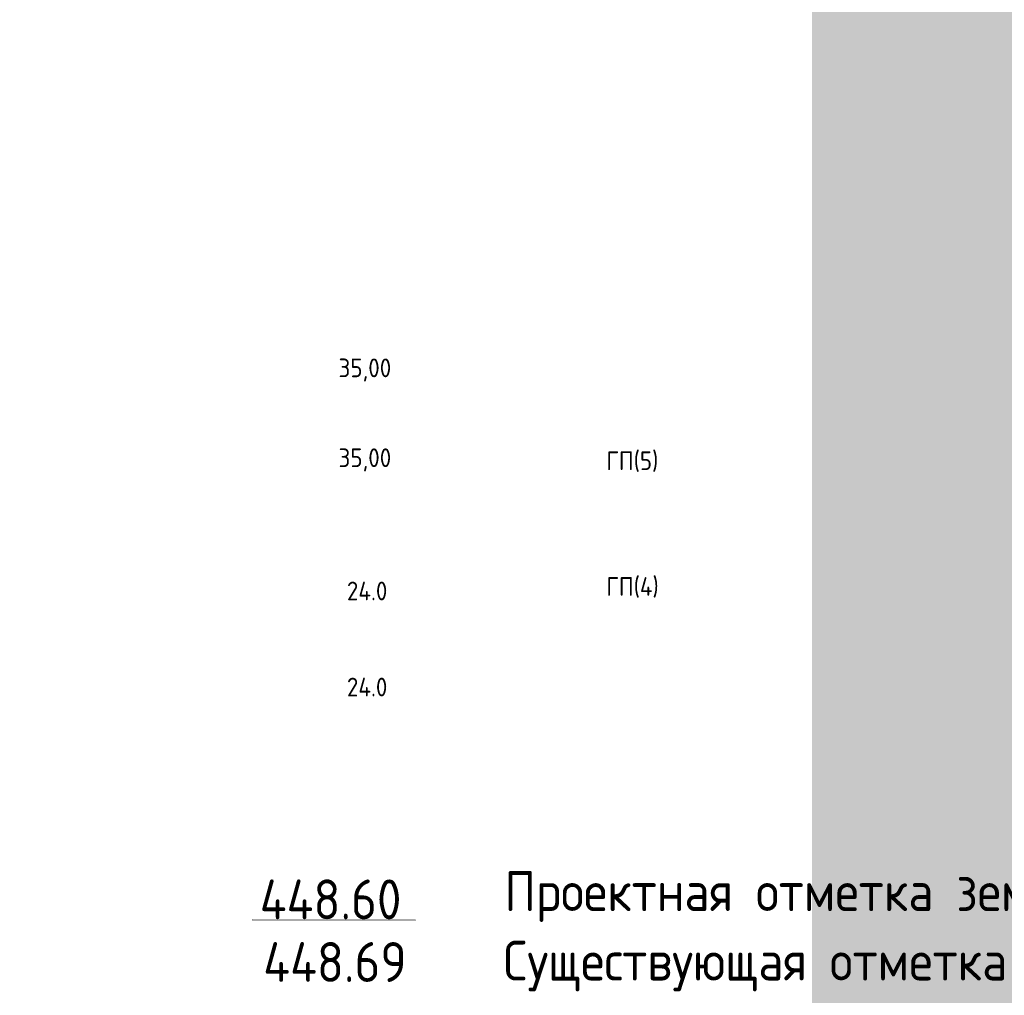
# Model space of a CAD drawing. Header units: millimetres. Extents: x 918404 to 1362154, y 4120617 to 4364104.
# Tile 115 of 256: x 1007261 to 1014678, y 4199209 to 4206555. Entities that reach past the tile are written whole.
import ezdxf

# ---------------------------------------------------------------- set-up
doc = ezdxf.new("R2010")
doc.units = ezdxf.units.MM
doc.header["$MEASUREMENT"] = 0
for name, color, linetype, lineweight in [('0_Ном._пера__255', 255, 'Continuous', 18), ('text_Ном._пера__5', 5, 'Continuous', 18), ('text_Ном._пера__7', 7, 'Continuous', 18)]:
    doc.layers.add(name, color=color, linetype=linetype, lineweight=lineweight)
doc.styles.add('СГЕНЕРИР_СТИЛЬ_8', font='isocp.shx')

msp = doc.modelspace()

# ---------------------------------------------------------------- hatches: boundary and pattern name
at = {"layer": '0_Ном._пера__255', "linetype": 'Continuous'}
h = msp.add_hatch(color=256, dxfattribs=at)
h.paths.add_polyline_path([(984008.6, 4222430.7), (984008.6, 4191424.3), (1027388.1, 4191424.3), (1027388.1, 4222430.7)])
h.paths.add_polyline_path([(988092.7, 4192586.6), (988092.7, 4220030.8), (1011993.6, 4220030.8), (1011993.6, 4212461.4), (1013230.7, 4212461.4), (1013230.7, 4198595), (1006775.5, 4198595), (1006775.5, 4192586.6)], flags=0)

# ---------------------------------------------------------------- linework, layer by layer
at = {"layer": 'text_Ном._пера__5', "linetype": 'Continuous'}
msp.add_line((1009012.9, 4199777.9), (1010242.9, 4199776.1), dxfattribs=at)

# ---------------------------------------------------------------- texts
at = {"layer": 'text_Ном._пера__5', "linetype": 'Continuous', "char_height": 300, "attachment_point": 7, "style": 'СГЕНЕРИР_СТИЛЬ_8'}
for s, insert in [('{448.60}', (1009068.9, 4199781.4)), ('{Проектная отметка земли}', (1010912, 4199761.6)), ('{448.69}', (1009094.9, 4199309.9)), ('{Существующая отметка земли}', (1010905.1, 4199238.9))]:
    msp.add_mtext(s, dxfattribs=dict(at, insert=insert))
at = {"layer": 'text_Ном._пера__7', "linetype": 'Continuous', "char_height": 140.62, "attachment_point": 7, "style": 'СГЕНЕРИР_СТИЛЬ_8'}
for s, insert in [('{35,00}', (1009662.8, 4203830.1)), ('{35,00}', (1009662.8, 4203153.5)), ('{ГП(5) }', (1011679.8, 4203149.9)), ('{24.0}', (1009725.8, 4202183.2)), ('{ГП(4) }', (1011679.8, 4202203.3)), ('{24.0}', (1009725.8, 4201459.9))]:
    msp.add_mtext(s, dxfattribs=dict(at, insert=insert))

doc.saveas('drawing.dxf')
